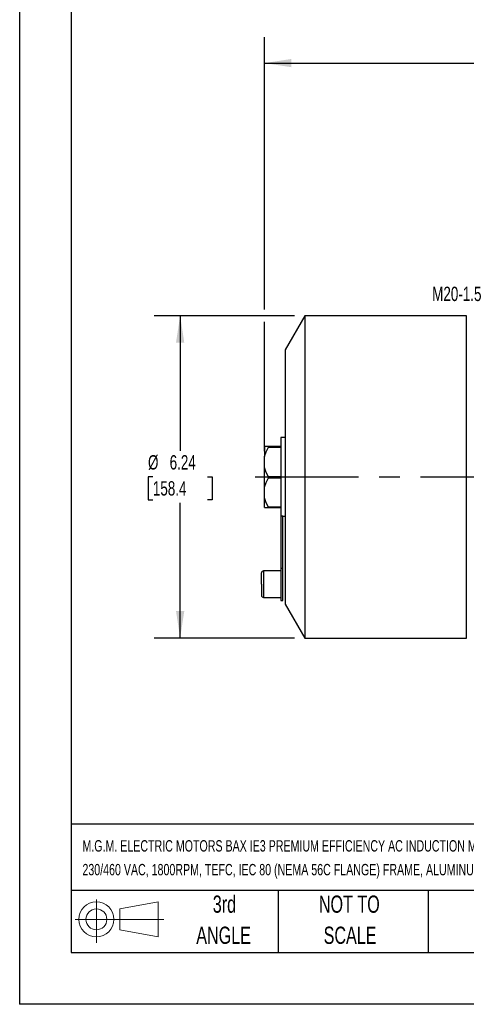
# Model space of a CAD drawing. Header units: inches. Extents: x 0 to 44, y 0 to 34.
# Tile 1 of 18: x 0 to 8.6, y 0 to 19. Entities that reach past the tile are written whole.
import ezdxf

# ---------------------------------------------------------------- set-up
doc = ezdxf.new("R2010")
doc.units = ezdxf.units.IN
doc.header["$LTSCALE"] = 4
doc.header["$MEASUREMENT"] = 0
doc.linetypes.add('CENTERX2', pattern=[0.8, 0.5, -0.1, 0.1, -0.1])
doc.layers.add('CENTER', color=40, linetype='CENTERX2')
doc.layers.add('SLD-DEFPOINTS', color=7, linetype='Continuous')
doc.layers.add('DIMENSIONS', color=140, linetype='Continuous', lineweight=25)
doc.layers.add('TEXT', color=140, linetype='Continuous', lineweight=25)
doc.styles.add('SLDTEXTSTYLE0', font='TXT', dxfattribs={"width": 0.7})
doc.dimstyles.new('SLDDIMSTYLE0', dxfattribs={"dimtxt": 0.277778, "dimasz": 0.52, "dimexe": 0, "dimexo": 0.0625, "dimgap": 0.069444, "dimtad": 0, "dimtih": 1, "dimtoh": 1, "dimrnd": 1e-09, "dimzin": 12, "dimdsep": 46, "dimtxsty": 'SLDTEXTSTYLE0', "dimsah": 1, "dimcen": 0.09, "dimadec": 0, "dimazin": 3, "dimtfac": 1, "dimtofl": 0, "dimtmove": 0, "dimatfit": 3, "dimfxl": 0, "dimfrac": 2, "dimtolj": 1, "dimtzin": 12, "dimarcsym": 0})

# ---------------------------------------------------------------- blocks, each defined once
blk = doc.blocks.new('Block11')
at = {"color": 7, "linetype": 'Continuous', "lineweight": 18}
for p, q in [((0.408, 0.836), (0.408, 0)), ((0.863, 0.656), (1.602, 0.792)), ((1.602, 0.792), (1.602, 0.115)), ((0.863, 0.251), (0.863, 0.656)), ((0, 0.454), (1.712, 0.454)), ((0.863, 0.251), (1.602, 0.115))]:
    blk.add_line(p, q, dxfattribs=at)
for radius in [0.339, 0.202]:
    blk.add_circle((0.408, 0.454), radius, dxfattribs=at)
blk = doc.blocks.new('Block12')
at = {"layer": 'SLD-DEFPOINTS'}
blk.add_blockref('Block11', (0, 0), dxfattribs=at)
blk = doc.blocks.new('SW_NOTE_0_1')
at = {"layer": 'TEXT', "color": 0, "linetype": 'CENTERX2', "lineweight": 18, "char_height": 0.22, "attachment_point": 1, "style": 'SLDTEXTSTYLE0'}
for s, insert in [('M.G.M. ELECTRIC MOTORS BAX IE3 PREMIUM EFFICIENCY AC INDUCTION MOTOR, GENERAL PURPOSE, INVERTER RATED AND BRAKE, 1HP, 3-PHASE,', (0, 0.284)), ('230/460 VAC, 1800RPM, TEFC, IEC 80 (NEMA 56C FLANGE) FRAME, ALUMINUM, C-FACE MOUNT, INTEGRATED BRAKE ASSEMBLY INCLUDED', (0, -0.176))]:
    blk.add_mtext(s, dxfattribs=dict(at, insert=insert))
blk = doc.blocks.new('SW_NOTE_0_5')
at = {"layer": 'TEXT', "color": 0, "linetype": 'CENTERX2', "lineweight": 18, "char_height": 0.3333, "attachment_point": 2, "style": 'SLDTEXTSTYLE0'}
for s, insert in [('NOT TO', (0.828, 0.43)), ('SCALE', (0.843, -0.172))]:
    blk.add_mtext(s, dxfattribs=dict(at, insert=insert))
blk = doc.blocks.new('SW_NOTE_0_6')
at = {"layer": 'TEXT', "color": 0, "linetype": 'CENTERX2', "lineweight": 18, "char_height": 0.3333, "attachment_point": 2, "style": 'SLDTEXTSTYLE0'}
for s, insert in [('3rd', (0.365, 0.43)), ('ANGLE', (0.349, -0.172))]:
    blk.add_mtext(s, dxfattribs=dict(at, insert=insert))
blk = doc.blocks.new('_D')
at = {"layer": 'DIMENSIONS'}
for p, q in [((4.74, 13.443), (4.74, 18.71)), ((20.809, 10.704), (20.809, 18.71)), ((4.74, 18.21), (11.87, 18.21)), ((12.246, 18.209), (12.153, 18.209)), ((12.153, 18.209), (12.153, 17.767)), ((13.303, 18.209), (13.396, 18.209)), ((13.396, 18.209), (13.396, 17.767)), ((20.809, 18.21), (13.679, 18.21)), ((12.153, 17.767), (12.246, 17.767)), ((13.396, 17.767), (13.303, 17.767)), ((4.74, 10.7), (4.74, 13.203))]:
    blk.add_line(p, q, dxfattribs=at)
for points in [[(4.74, 18.21), (5.26, 18.13), (5.26, 18.29)], [(20.809, 18.21), (20.289, 18.29), (20.289, 18.13)]]:
    blk.add_solid(points, dxfattribs=at)
at = {"layer": 'DIMENSIONS', "char_height": 0.2778, "attachment_point": 1, "style": 'SLDTEXTSTYLE0'}
for s, insert in [('16.07', (12.246, 18.629)), ('408.1', (12.246, 18.125))]:
    blk.add_mtext(s, dxfattribs=dict(at, insert=insert))
blk = doc.blocks.new('_D_5')
at = {"layer": 'DIMENSIONS'}
for p, q in [((5.32, 13.323), (2.606, 13.323)), ((3.106, 13.323), (3.106, 10.709)), ((2.578, 10.205), (2.485, 10.205)), ((2.485, 10.205), (2.485, 9.763)), ((3.635, 10.205), (3.728, 10.205)), ((3.728, 10.205), (3.728, 9.763)), ((2.485, 9.763), (2.578, 9.763)), ((3.728, 9.763), (3.635, 9.763)), ((3.106, 7.087), (3.106, 9.701)), ((5.32, 7.087), (2.606, 7.087))]:
    blk.add_line(p, q, dxfattribs=at)
for points in [[(3.106, 13.323), (3.026, 12.803), (3.186, 12.803)], [(3.106, 7.087), (3.186, 7.607), (3.026, 7.607)]]:
    blk.add_solid(points, dxfattribs=at)
at = {"layer": 'DIMENSIONS', "char_height": 0.2778, "attachment_point": 1, "style": 'SLDTEXTSTYLE0'}
for s, insert in [('%%c', (2.484, 10.625)), ('6.24', (2.903, 10.625)), ('158.4', (2.578, 10.121))]:
    blk.add_mtext(s, dxfattribs=dict(at, insert=insert))

msp = doc.modelspace()

# ---------------------------------------------------------------- linework, layer by layer
at = {"color": 7, "linetype": 'Continuous'}
for p in [(0, 34), (44, 0)]:
    msp.add_line(p, (0, 0), dxfattribs=at)
for p, q in [((5.52, 13.323), (5.141, 12.665)), ((8.645, 13.323), (5.52, 13.323)), ((5.52, 13.323), (5.52, 9.833)), ((8.645, 9.833), (8.645, 13.323)), ((8.645, 13.211), (8.657, 13.211)), ((8.657, 13.138), (8.645, 13.138)), ((5.141, 12.665), (5.141, 9.912)), ((5.141, 10.965), (5.055, 10.965)), ((5.055, 10.965), (5.055, 9.448)), ((4.74, 10.792), (4.74, 10.797)), ((4.74, 10.792), (4.74, 10.597)), ((4.813, 10.8), (5.055, 10.8)), ((5.055, 10.789), (4.813, 10.789)), ((4.813, 10.779), (5.055, 10.779)), ((4.74, 10.384), (4.74, 10.597)), ((4.74, 10.006), (4.74, 10.384)), ((5.055, 10.203), (4.813, 10.203)), ((4.813, 10.183), (5.055, 10.183)), ((4.74, 9.796), (4.74, 10.006)), ((5.141, 9.912), (5.141, 7.744)), ((4.74, 9.613), (4.74, 9.796)), ((5.52, 9.833), (5.52, 7.087)), ((8.645, 7.087), (8.645, 9.833)), ((5.055, 9.619), (4.813, 9.619)), ((4.813, 9.609), (5.055, 9.609)), ((5.055, 9.448), (5.094, 9.448)), ((5.055, 9.448), (5.055, 8.434)), ((5.094, 8.434), (5.094, 9.448)), ((5.094, 9.445), (5.141, 9.445)), ((5.055, 8.386), (4.72, 8.386)), ((4.72, 8.386), (4.72, 7.874)), ((5.094, 8.434), (5.055, 8.434)), ((5.055, 8.434), (5.055, 7.815)), ((5.094, 7.815), (5.094, 8.434)), ((4.681, 8.126), (4.681, 8.347)), ((4.681, 8.126), (4.681, 7.914)), ((4.72, 7.874), (5.055, 7.874)), ((5.055, 7.815), (5.094, 7.815)), ((5.141, 7.744), (5.52, 7.087)), ((5.52, 7.087), (8.645, 7.087))]:
    msp.add_line(p, q)
at = {"flags": 128}
for points in [[(4.74, 10.797), (4.77, 10.798), (4.813, 10.8)], [(4.813, 10.789), (4.77, 10.79), (4.74, 10.792)], [(4.74, 10.597), (4.77, 10.689), (4.813, 10.779)], [(4.813, 10.779), (4.815, 10.783), (4.816, 10.786), (4.815, 10.788), (4.814, 10.789), (4.813, 10.789)], [(4.813, 10.203), (4.77, 10.291), (4.74, 10.384)], [(4.74, 10.006), (4.77, 10.096), (4.813, 10.183)], [(4.813, 9.619), (4.77, 9.705), (4.74, 9.796)], [(4.74, 9.613), (4.77, 9.611), (4.813, 9.609)], [(4.813, 9.609), (4.815, 9.61), (4.816, 9.612), (4.815, 9.615), (4.814, 9.618), (4.813, 9.619)]]:
    msp.add_lwpolyline(points, dxfattribs=at)
for centre, radius, start, end in [((4.796, 10.193), 0.0202, 330.7811, 29.2189), ((4.72, 8.347), 0.0394, 90, 180), ((4.72, 7.914), 0.0394, 180, 270)]:
    msp.add_arc(centre, radius, start, end)
at = {"layer": 'CENTER'}
msp.add_line((4.556, 10.205), (20.908, 10.205), dxfattribs=at)
at = {"layer": 'TEXT'}
for p, q in [((1, 33), (1, 1)), ((43, 3.484), (1, 3.484)), ((43, 2.2), (1, 2.2)), ((5, 2.2), (5, 1)), ((7.907, 2.2), (7.907, 1)), ((1, 1), (43, 1))]:
    msp.add_line(p, q, dxfattribs=at)

# ---------------------------------------------------------------- block references
at = {"layer": 'SLD-DEFPOINTS'}
msp.add_blockref('Block12', (1.077, 1.19), dxfattribs=at)
at = {"layer": 'TEXT', "linetype": 'CENTERX2', "lineweight": 18}
for name, p in [('SW_NOTE_0_1', (1.215, 2.892)), ('SW_NOTE_0_6', (3.598, 1.675)), ('SW_NOTE_0_5', (5.552, 1.675))]:
    msp.add_blockref(name, p, dxfattribs=at)

# ---------------------------------------------------------------- texts
at = {"layer": 'TEXT', "linetype": 'CENTERX2', "lineweight": 18, "insert": (7.984, 13.884), "char_height": 0.2778, "attachment_point": 1, "style": 'SLDTEXTSTYLE0'}
msp.add_mtext('M20-1.5', dxfattribs=at)

# ---------------------------------------------------------------- dimensions: what is measured, and where the dimension line sits
at = {"layer": 'DIMENSIONS'}
dim = msp.add_linear_dim(base=(4.74, 18.21), p1=(20.809, 10.504), p2=(4.74, 10.5), angle=0, dimstyle='SLDDIMSTYLE0', dxfattribs=at)
dim.commit()
dim.dimension.update_dxf_attribs({"geometry": '_D', "text_midpoint": (12.774, 18.21), "dimtype": 160})
dim = msp.add_linear_dim(base=(3.106, 7.087), p1=(5.52, 13.323), p2=(5.52, 7.087), angle=90, text='%%c<>', dimstyle='SLDDIMSTYLE0', dxfattribs=at)
dim.commit()
dim.dimension.update_dxf_attribs({"geometry": '_D_5', "text_midpoint": (3.106, 10.205), "dimtype": 160})

doc.saveas('drawing.dxf')
